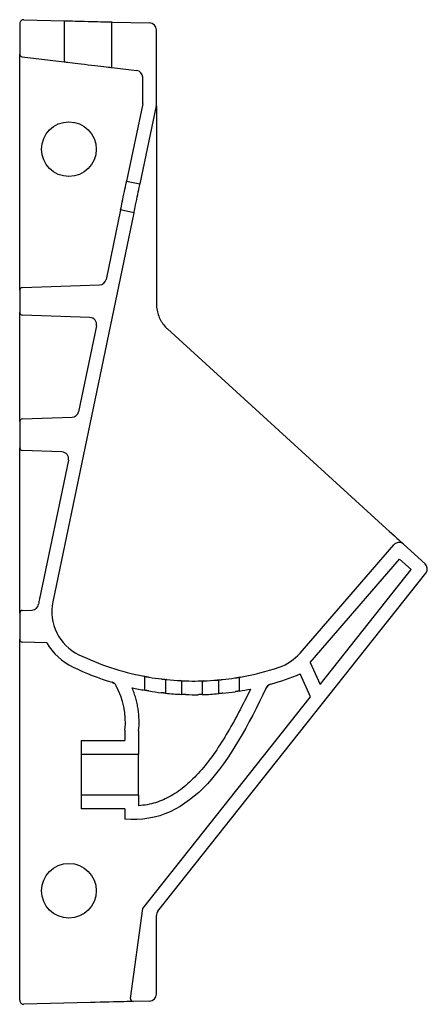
# Model space of a CAD drawing. Header units: millimetres. Extents: x 4269.059 to 4269.358, y 1648.954 to 1649.674.
import ezdxf

# ---------------------------------------------------------------- set-up
doc = ezdxf.new("R2010")
doc.units = ezdxf.units.MM
doc.layers.add('SANINDUSA', color=3, linetype='Continuous')

msp = doc.modelspace()

# ---------------------------------------------------------------- linework, layer by layer
at = {"layer": 'SANINDUSA'}
for p, q in [((4269.0594, 1649.67056), (4269.0594, 1649.64841)), ((4269.06248, 1649.67356), (4269.0919, 1649.67279)), ((4269.0919, 1649.67279), (4269.0919, 1649.64276)), ((4269.1269, 1649.63857), (4269.1269, 1649.67187)), ((4269.1269, 1649.67187), (4269.15453, 1649.67115)), ((4269.1594, 1649.61154), (4269.1594, 1649.66615)), ((4269.0594, 1649.62836), (4269.0594, 1649.64841)), ((4269.06116, 1649.64643), (4269.0919, 1649.64276)), ((4269.1269, 1649.63857), (4269.145, 1649.63641)), ((4269.1494, 1649.61205), (4269.1494, 1649.63145)), ((4269.0594, 1649.53361), (4269.0594, 1649.62836)), ((4269.1494, 1649.61205), (4269.13761, 1649.55556)), ((4269.1593, 1649.61052), (4269.1474, 1649.55351)), ((4269.13761, 1649.55556), (4269.1474, 1649.55351)), ((4269.1594, 1649.54705), (4269.1594, 1649.46591)), ((4269.14301, 1649.53247), (4269.08366, 1649.24802)), ((4269.13322, 1649.53451), (4269.12261, 1649.48366)), ((4269.14301, 1649.53247), (4269.13322, 1649.53451)), ((4269.0594, 1649.47571), (4269.0594, 1649.49659)), ((4269.06133, 1649.47771), (4269.11789, 1649.47968)), ((4269.0594, 1649.47571), (4269.0594, 1649.45957)), ((4269.0594, 1649.43958), (4269.0594, 1649.45957)), ((4269.11083, 1649.45584), (4269.06133, 1649.45757)), ((4269.11555, 1649.44983), (4269.10243, 1649.38695)), ((4269.16756, 1649.44743), (4269.32753, 1649.30167)), ((4269.0594, 1649.40169), (4269.0594, 1649.43958)), ((4269.0594, 1649.37971), (4269.0594, 1649.40169)), ((4269.0594, 1649.37971), (4269.0594, 1649.36057)), ((4269.06133, 1649.38171), (4269.09771, 1649.38298)), ((4269.0594, 1649.34058), (4269.0594, 1649.36057)), ((4269.09032, 1649.35756), (4269.06133, 1649.35857)), ((4269.09504, 1649.35154), (4269.07387, 1649.25006)), ((4269.0594, 1649.26779), (4269.0594, 1649.34058)), ((4269.26454, 1649.21047), (4269.33314, 1649.28963)), ((4269.35595, 1649.27577), (4269.34028, 1649.29005)), ((4269.2718, 1649.20359), (4269.33734, 1649.27921)), ((4269.34577, 1649.27153), (4269.33734, 1649.27921)), ((4269.27909, 1649.18744), (4269.34577, 1649.27153)), ((4269.16048, 1649.02176), (4269.3565, 1649.26897)), ((4269.0594, 1649.23971), (4269.0594, 1649.2462)), ((4269.06133, 1649.24171), (4269.06847, 1649.24196)), ((4269.0594, 1649.23971), (4269.0594, 1649.22057)), ((4269.0594, 1649.20058), (4269.0594, 1649.22057)), ((4269.0792, 1649.21795), (4269.06133, 1649.21857)), ((4269.0594, 1648.95672), (4269.0594, 1649.20058)), ((4269.2718, 1649.20359), (4269.27909, 1649.18744)), ((4269.15099, 1649.1833), (4269.15099, 1649.19264)), ((4269.21999, 1649.19201), (4269.21999, 1649.18272)), ((4269.2721, 1649.17862), (4269.26459, 1649.19526)), ((4269.16599, 1649.19012), (4269.16599, 1649.18117)), ((4269.17799, 1649.18028), (4269.17799, 1649.18934)), ((4269.19299, 1649.18919), (4269.19299, 1649.18015)), ((4269.20499, 1649.18085), (4269.20499, 1649.18979)), ((4269.23934, 1649.18427), (4269.24173, 1649.18729)), ((4269.1494, 1649.02388), (4269.2721, 1649.17862)), ((4269.1364, 1649.15414), (4269.1364, 1649.14664)), ((4269.1464, 1649.1536), (4269.1464, 1649.13664)), ((4269.1044, 1649.14664), (4269.1044, 1649.13664)), ((4269.1044, 1649.14664), (4269.1364, 1649.14664)), ((4269.1044, 1649.13664), (4269.1464, 1649.13664)), ((4269.1044, 1649.13664), (4269.1044, 1649.10664)), ((4269.1464, 1649.10664), (4269.1464, 1649.13664)), ((4269.1044, 1649.10664), (4269.1044, 1649.09664)), ((4269.1464, 1649.10664), (4269.1044, 1649.10664)), ((4269.1464, 1649.10664), (4269.1464, 1649.09891)), ((4269.1364, 1649.09664), (4269.1044, 1649.09664)), ((4269.1364, 1649.09664), (4269.1364, 1649.08914)), ((4269.14042, 1648.95808), (4269.1494, 1649.02388)), ((4269.1494, 1649.02388), (4269.1494, 1649.02388)), ((4269.1594, 1648.96113), (4269.1594, 1649.01865)), ((4269.11116, 1648.955), (4269.06248, 1648.95372)), ((4269.15453, 1648.95613), (4269.14245, 1648.95581))]:
    msp.add_line(p, q, dxfattribs=at)
at = {"layer": 'SANINDUSA', "flags": 128}
for points in [[(4269.0919, 1649.67279), (4269.09208, 1649.67278), (4269.09261, 1649.67277), (4269.09348, 1649.67275), (4269.09468, 1649.67272), (4269.09618, 1649.67268), (4269.09794, 1649.67263), (4269.09994, 1649.67258), (4269.10213, 1649.67252), (4269.10447, 1649.67246), (4269.10691, 1649.6724), (4269.1094, 1649.67233), (4269.11189, 1649.67227), (4269.11433, 1649.6722), (4269.11667, 1649.67214), (4269.11886, 1649.67208), (4269.12086, 1649.67203), (4269.12263, 1649.67198), (4269.12412, 1649.67194), (4269.12532, 1649.67191), (4269.12619, 1649.67189), (4269.12672, 1649.67188), (4269.1269, 1649.67187)], [(4269.0919, 1649.64276), (4269.09208, 1649.64273), (4269.09261, 1649.64267), (4269.09348, 1649.64257), (4269.09468, 1649.64242), (4269.09618, 1649.64224), (4269.09794, 1649.64203), (4269.09994, 1649.64179), (4269.10213, 1649.64153), (4269.10447, 1649.64125), (4269.10691, 1649.64096), (4269.1094, 1649.64066), (4269.11189, 1649.64037), (4269.11433, 1649.64007), (4269.11667, 1649.6398), (4269.11886, 1649.63953), (4269.12086, 1649.63929), (4269.12263, 1649.63908), (4269.12412, 1649.6389), (4269.12532, 1649.63876), (4269.12619, 1649.63866), (4269.12672, 1649.63859), (4269.1269, 1649.63857)], [(4269.13322, 1649.53451), (4269.13326, 1649.53469), (4269.13337, 1649.53522), (4269.13355, 1649.53609), (4269.1338, 1649.53726), (4269.13409, 1649.53869), (4269.13444, 1649.54034), (4269.13482, 1649.54215), (4269.13522, 1649.54406), (4269.13562, 1649.54601), (4269.13602, 1649.54791), (4269.1364, 1649.54972), (4269.13674, 1649.55138), (4269.13704, 1649.55281), (4269.13728, 1649.55398), (4269.13747, 1649.55485), (4269.13758, 1649.55538), (4269.13761, 1649.55556)], [(4269.14301, 1649.53247), (4269.14305, 1649.53265), (4269.14316, 1649.53318), (4269.14334, 1649.53404), (4269.14358, 1649.53521), (4269.14388, 1649.53665), (4269.14423, 1649.5383), (4269.14461, 1649.54011), (4269.145, 1649.54202), (4269.14541, 1649.54396), (4269.14581, 1649.54587), (4269.14619, 1649.54768), (4269.14653, 1649.54933), (4269.14683, 1649.55077), (4269.14707, 1649.55194), (4269.14725, 1649.5528), (4269.14737, 1649.55334), (4269.1474, 1649.55351)], [(4269.32753, 1649.30167), (4269.32968, 1649.29971), (4269.33171, 1649.29786), (4269.33359, 1649.29615), (4269.33528, 1649.29461), (4269.33676, 1649.29326), (4269.338, 1649.29213), (4269.33899, 1649.29123), (4269.3397, 1649.29058), (4269.34014, 1649.29018), (4269.34028, 1649.29005)], [(4269.14245, 1648.95581), (4269.14226, 1648.95581), (4269.14167, 1648.95579), (4269.14071, 1648.95577), (4269.13938, 1648.95573), (4269.13769, 1648.95569), (4269.13568, 1648.95564), (4269.13335, 1648.95558), (4269.13074, 1648.95551), (4269.12789, 1648.95543), (4269.12482, 1648.95535), (4269.12157, 1648.95527), (4269.11818, 1648.95518), (4269.1147, 1648.95509), (4269.11116, 1648.955)]]:
    msp.add_lwpolyline(points, dxfattribs=at)
at = {"layer": 'SANINDUSA'}
for centre in [(4269.0954, 1649.57889), (4269.0954, 1649.03673)]:
    msp.add_circle(centre, 0.02, dxfattribs=at)
for centre, radius, start, end in [((4269.0624, 1649.67056), 0.003, 88.5, 180), ((4269.1544, 1649.66615), 0.005, 0, 88.5), ((4269.0614, 1649.64841), 0.002, 180, 263.18447), ((4269.1444, 1649.63145), 0.005, 0, 83.18447), ((4269.1544, 1649.61154), 0.005, 348.21378, 0), ((4269.11772, 1649.48468), 0.005, 272, 348.21378), ((4269.0614, 1649.47571), 0.002, 92, 180), ((4269.1844, 1649.46591), 0.025, 180, 186.06614), ((4269.0614, 1649.45957), 0.002, 180, 268), ((4269.11066, 1649.45085), 0.005, 348.21378, 88), ((4269.1844, 1649.46591), 0.025, 225.32456, 227.66025), ((4269.09754, 1649.38797), 0.005, 272, 348.21378), ((4269.0614, 1649.37971), 0.002, 92, 180), ((4269.0614, 1649.36057), 0.002, 180, 268), ((4269.09015, 1649.35256), 0.005, 348.21378, 88), ((4269.33691, 1649.28635), 0.005, 47.66025, 139.08723), ((4269.35258, 1649.27208), 0.005, 321.58843, 47.66025), ((4269.11792, 1649.24087), 0.045, 168.21378, 173.01168), ((4269.06829, 1649.24695), 0.005, 272, 353.01168), ((4269.11792, 1649.24087), 0.035, 168.21378, 244.30674), ((4269.0614, 1649.23971), 0.002, 92, 180), ((4269.0614, 1649.22057), 0.002, 180, 268), ((4269.11792, 1649.24087), 0.045, 210.62139, 244.30674), ((4269.18719, 1649.38485), 0.19478, 244.30674, 259.04552), ((4269.23809, 1649.2334), 0.035, 288.57528, 319.08723), ((4269.18719, 1649.38485), 0.20478, 244.30674, 252.90536), ((4269.18719, 1649.38485), 0.19478, 279.94057, 288.57528), ((4269.14999, 1649.19264), 0.001, 0, 79.04552), ((4269.18719, 1649.38485), 0.19478, 260.23557, 262.89851), ((4269.18719, 1649.38485), 0.19478, 276.09774, 278.75417), ((4269.22099, 1649.19201), 0.001, 99.94057, 180), ((4269.18719, 1649.38485), 0.20478, 285.79039, 292.20699), ((4269.12553, 1649.18434), 0.005, 26.90122, 72.90536), ((4269.18719, 1649.38485), 0.20478, 257.14348, 259.81693), ((4269.16699, 1649.19012), 0.001, 84.07676, 180), ((4269.18719, 1649.38485), 0.19478, 264.07676, 267.01252), ((4269.17699, 1649.18934), 0.001, 0, 87.01252), ((4269.18719, 1649.38485), 0.19478, 268.1842, 270.81844), ((4269.19399, 1649.18919), 0.001, 91.98944, 180), ((4269.18719, 1649.38485), 0.19478, 271.98944, 274.92166), ((4269.20399, 1649.18979), 0.001, 0, 94.92166), ((4269.18719, 1649.38485), 0.20478, 279.21597, 281.56368), ((4269.24428, 1649.18299), 0.005, 105.79039, 154.63297), ((4269.18719, 1649.38485), 0.20478, 260.66864, 263.21212), ((4269.18719, 1649.38485), 0.20478, 264.05672, 267.42404), ((4269.18719, 1649.38485), 0.20478, 268.26403, 270.78247), ((4269.18719, 1649.38485), 0.20478, 271.62204, 274.98565), ((4269.18719, 1649.38485), 0.20478, 275.82879, 278.3666), ((4269.1644, 1649.01865), 0.005, 141.58843, 180), ((4269.1544, 1648.96113), 0.005, 271.5, 0), ((4269.0624, 1648.95672), 0.003, 180, 271.5), ((4269.1424, 1648.95781), 0.002, 172.22352, 271.5)]:
    msp.add_arc(centre, radius, start, end, dxfattribs=at)
for points, knots in [([(4269.1594, 1649.61042), (4269.1594, 1649.61017), (4269.1594, 1649.6093), (4269.1594, 1649.60741), (4269.1594, 1649.60338), (4269.1594, 1649.59749), (4269.1594, 1649.5898), (4269.1594, 1649.57882), (4269.1594, 1649.56457), (4269.1594, 1649.55289), (4269.1594, 1649.54705)], [0, 0, 0, 0, 0.015956, 0.055395, 0.09503, 0.215054, 0.335565, 0.456097, 0.728017, 1, 1, 1, 1]), ([(4269.0594, 1649.49659), (4269.0594, 1649.49749), (4269.0594, 1649.49849), (4269.0594, 1649.5007), (4269.0594, 1649.5019), (4269.0594, 1649.50385), (4269.0594, 1649.50453), (4269.0594, 1649.50593), (4269.0594, 1649.50665), (4269.0594, 1649.50886), (4269.0594, 1649.5104), (4269.0594, 1649.51363), (4269.0594, 1649.51531), (4269.0594, 1649.51881), (4269.0594, 1649.52059), (4269.0594, 1649.52422), (4269.0594, 1649.52606), (4269.0594, 1649.5298), (4269.0594, 1649.53171), (4269.0594, 1649.53361)], [0, 0, 0, 0, 0.125, 0.125, 0.25, 0.25, 0.3125, 0.3125, 0.375, 0.375, 0.5, 0.5, 0.625, 0.625, 0.75, 0.75, 0.875, 0.875, 1, 1, 1, 1]), ([(4269.15954, 1649.46327), (4269.1597, 1649.46181), (4269.15998, 1649.46037), (4269.16078, 1649.45759), (4269.1613, 1649.45624), (4269.16225, 1649.4543), (4269.1626, 1649.45366), (4269.16334, 1649.45243), (4269.16373, 1649.45184), (4269.16496, 1649.45014), (4269.16586, 1649.44909), (4269.16682, 1649.44813)], [0, 0, 0, 0, 0.25, 0.25, 0.5, 0.5, 0.625, 0.625, 0.75, 0.75, 1, 1, 1, 1]), ([(4269.0594, 1649.2462), (4269.0594, 1649.24645), (4269.0594, 1649.24679), (4269.0594, 1649.24747), (4269.0594, 1649.24771), (4269.0594, 1649.24826), (4269.0594, 1649.24856), (4269.0594, 1649.24954), (4269.0594, 1649.25028), (4269.0594, 1649.25151), (4269.0594, 1649.25194), (4269.0594, 1649.25284), (4269.0594, 1649.25331), (4269.0594, 1649.25479), (4269.0594, 1649.25583), (4269.0594, 1649.25747), (4269.0594, 1649.25803), (4269.0594, 1649.25918), (4269.0594, 1649.25977), (4269.0594, 1649.26157), (4269.0594, 1649.26278), (4269.0594, 1649.26526), (4269.0594, 1649.26651), (4269.0594, 1649.26779)], [0, 0, 0, 0, 0.125, 0.125, 0.1875, 0.1875, 0.25, 0.25, 0.375, 0.375, 0.4375, 0.4375, 0.5, 0.5, 0.625, 0.625, 0.6875, 0.6875, 0.75, 0.75, 0.875, 0.875, 1, 1, 1, 1]), ([(4269.07418, 1649.25155), (4269.07412, 1649.25134), (4269.07401, 1649.25097), (4269.07393, 1649.25084), (4269.0739, 1649.25078)], [0, 0, 0, 0, 0.559226, 1, 1, 1, 1]), ([(4269.15018, 1649.19362), (4269.15018, 1649.19362), (4269.15029, 1649.1936), (4269.15059, 1649.19354), (4269.15071, 1649.19352), (4269.151, 1649.19346), (4269.15117, 1649.19343), (4269.15154, 1649.19336), (4269.15174, 1649.19333), (4269.15217, 1649.19325), (4269.1524, 1649.1932), (4269.15288, 1649.19312), (4269.15313, 1649.19307), (4269.15364, 1649.19298), (4269.1539, 1649.19294), (4269.15416, 1649.19289)], [0, 0, 0, 0, 0.25, 0.25, 0.375, 0.375, 0.5, 0.5, 0.625, 0.625, 0.75, 0.75, 0.875, 0.875, 1, 1, 1, 1]), ([(4269.16311, 1649.19157), (4269.16337, 1649.19153), (4269.16363, 1649.1915), (4269.16415, 1649.19144), (4269.1644, 1649.19141), (4269.16488, 1649.19135), (4269.16511, 1649.19133), (4269.16554, 1649.19128), (4269.16574, 1649.19126), (4269.16611, 1649.19122), (4269.16628, 1649.1912), (4269.16657, 1649.19117), (4269.16669, 1649.19115), (4269.16689, 1649.19113), (4269.16697, 1649.19113), (4269.16707, 1649.19111), (4269.16709, 1649.19111), (4269.16709, 1649.19111)], [0, 0, 0, 0, 0.125, 0.125, 0.25, 0.25, 0.375, 0.375, 0.5, 0.5, 0.625, 0.625, 0.75, 0.75, 0.875, 0.875, 1, 1, 1, 1]), ([(4269.21684, 1649.19234), (4269.2171, 1649.19238), (4269.21736, 1649.19242), (4269.21787, 1649.1925), (4269.21812, 1649.19254), (4269.2186, 1649.19262), (4269.21883, 1649.19266), (4269.21926, 1649.19273), (4269.21946, 1649.19276), (4269.21983, 1649.19283), (4269.22, 1649.19285), (4269.22029, 1649.1929), (4269.22041, 1649.19293), (4269.22061, 1649.19296), (4269.22069, 1649.19297), (4269.22079, 1649.19299), (4269.22082, 1649.193), (4269.22082, 1649.193)], [0, 0, 0, 0, 0.125, 0.125, 0.25, 0.25, 0.375, 0.375, 0.5, 0.5, 0.625, 0.625, 0.75, 0.75, 0.875, 0.875, 1, 1, 1, 1]), ([(4269.12739, 1649.18897), (4269.12743, 1649.18896), (4269.1275, 1649.18893), (4269.12778, 1649.1888), (4269.12821, 1649.18856), (4269.12871, 1649.18823), (4269.129, 1649.18791), (4269.12914, 1649.18775)], [0, 0, 0, 0, 0.165797, 0.306432, 0.507361, 0.759978, 1, 1, 1, 1]), ([(4269.1464, 1649.1536), (4269.14696, 1649.15899), (4269.14684, 1649.16433), (4269.14582, 1649.17096), (4269.14557, 1649.17229), (4269.14499, 1649.17493), (4269.14466, 1649.17625), (4269.14392, 1649.17885), (4269.14352, 1649.18014), (4269.14262, 1649.18269), (4269.14214, 1649.18395), (4269.14163, 1649.18521)], [0, 0, 0, 0, 0.5, 0.5, 0.625, 0.625, 0.75, 0.75, 0.875, 0.875, 1, 1, 1, 1]), ([(4269.22824, 1649.18423), (4269.22252, 1649.17239), (4269.21666, 1649.16111), (4269.20747, 1649.14578), (4269.20433, 1649.14094), (4269.19792, 1649.13192), (4269.19463, 1649.12773), (4269.18791, 1649.12014), (4269.18446, 1649.11673), (4269.17742, 1649.11076), (4269.17382, 1649.10821), (4269.16644, 1649.10399), (4269.16266, 1649.10233), (4269.15481, 1649.09992), (4269.15073, 1649.09917), (4269.1464, 1649.09891)], [0, 0, 0, 0, 0.25, 0.25, 0.375, 0.375, 0.5, 0.5, 0.625, 0.625, 0.75, 0.75, 0.875, 0.875, 1, 1, 1, 1]), ([(4269.17704, 1649.19034), (4269.17704, 1649.19034), (4269.17707, 1649.19034), (4269.17717, 1649.19033), (4269.17725, 1649.19033), (4269.17744, 1649.19032), (4269.17757, 1649.19031), (4269.17786, 1649.1903), (4269.17802, 1649.19029), (4269.17839, 1649.19027), (4269.17859, 1649.19026), (4269.17902, 1649.19024), (4269.17925, 1649.19023), (4269.17974, 1649.19021), (4269.17999, 1649.19021), (4269.1805, 1649.19019), (4269.18076, 1649.19018), (4269.18102, 1649.19017)], [0, 0, 0, 0, 0.125, 0.125, 0.25, 0.25, 0.375, 0.375, 0.5, 0.5, 0.625, 0.625, 0.75, 0.75, 0.875, 0.875, 1, 1, 1, 1]), ([(4269.18997, 1649.19009), (4269.19024, 1649.1901), (4269.1905, 1649.1901), (4269.19101, 1649.19011), (4269.19126, 1649.19011), (4269.19174, 1649.19013), (4269.19198, 1649.19013), (4269.19241, 1649.19014), (4269.19261, 1649.19015), (4269.19298, 1649.19016), (4269.19314, 1649.19016), (4269.19343, 1649.19017), (4269.19355, 1649.19018), (4269.19375, 1649.19018), (4269.19383, 1649.19019), (4269.19393, 1649.19019), (4269.19395, 1649.19019), (4269.19395, 1649.19019)], [0, 0, 0, 0, 0.125, 0.125, 0.25, 0.25, 0.375, 0.375, 0.5, 0.5, 0.625, 0.625, 0.75, 0.75, 0.875, 0.875, 1, 1, 1, 1]), ([(4269.2039, 1649.19079), (4269.2039, 1649.19079), (4269.20393, 1649.19079), (4269.20403, 1649.1908), (4269.20411, 1649.19081), (4269.20431, 1649.19083), (4269.20443, 1649.19084), (4269.20472, 1649.19086), (4269.20489, 1649.19088), (4269.20525, 1649.19091), (4269.20546, 1649.19093), (4269.20589, 1649.19097), (4269.20612, 1649.19099), (4269.2066, 1649.19104), (4269.20685, 1649.19107), (4269.20736, 1649.19112), (4269.20762, 1649.19115), (4269.20788, 1649.19117)], [0, 0, 0, 0, 0.125, 0.125, 0.25, 0.25, 0.375, 0.375, 0.5, 0.5, 0.625, 0.625, 0.75, 0.75, 0.875, 0.875, 1, 1, 1, 1]), ([(4269.23976, 1649.18513), (4269.23981, 1649.18525), (4269.23997, 1649.18563), (4269.24038, 1649.18618), (4269.24092, 1649.18673), (4269.24146, 1649.18714), (4269.24195, 1649.18742), (4269.24233, 1649.1876), (4269.24257, 1649.18769), (4269.24267, 1649.18772), (4269.2427, 1649.18773), (4269.2427, 1649.18773)], [0, 0, 0, 0, 0.092226, 0.3031317, 0.4923144, 0.6579185, 0.796724, 0.9033368, 0.9628166, 0.9960211, 1, 1, 1, 1]), ([(4269.15399, 1649.18278), (4269.15379, 1649.18281), (4269.1536, 1649.18285), (4269.15322, 1649.18291), (4269.15303, 1649.18294), (4269.15267, 1649.183), (4269.15249, 1649.18303), (4269.15217, 1649.18309), (4269.15201, 1649.18312), (4269.15174, 1649.18317), (4269.15161, 1649.18319), (4269.15139, 1649.18323), (4269.1513, 1649.18324), (4269.15107, 1649.18328), (4269.15099, 1649.1833), (4269.15099, 1649.1833)], [0, 0, 0, 0, 0.125, 0.125, 0.25, 0.25, 0.375, 0.375, 0.5, 0.5, 0.625, 0.625, 0.75, 0.75, 1, 1, 1, 1]), ([(4269.16599, 1649.18117), (4269.16599, 1649.18117), (4269.16597, 1649.18118), (4269.16589, 1649.18118), (4269.16583, 1649.18119), (4269.16568, 1649.18121), (4269.16559, 1649.18121), (4269.16537, 1649.18124), (4269.16525, 1649.18125), (4269.16497, 1649.18128), (4269.16482, 1649.1813), (4269.16449, 1649.18133), (4269.16432, 1649.18135), (4269.16396, 1649.18139), (4269.16377, 1649.18142), (4269.16338, 1649.18146), (4269.16319, 1649.18148), (4269.16299, 1649.18151)], [0, 0, 0, 0, 0.125, 0.125, 0.25, 0.25, 0.375, 0.375, 0.5, 0.5, 0.625, 0.625, 0.75, 0.75, 0.875, 0.875, 1, 1, 1, 1]), ([(4269.18099, 1649.18017), (4269.18079, 1649.18017), (4269.1806, 1649.18018), (4269.18021, 1649.18019), (4269.18002, 1649.1802), (4269.17966, 1649.18021), (4269.17949, 1649.18022), (4269.17916, 1649.18023), (4269.17901, 1649.18024), (4269.17873, 1649.18025), (4269.17861, 1649.18025), (4269.17839, 1649.18026), (4269.17829, 1649.18027), (4269.17807, 1649.18028), (4269.17799, 1649.18028), (4269.17799, 1649.18028)], [0, 0, 0, 0, 0.125, 0.125, 0.25, 0.25, 0.375, 0.375, 0.5, 0.5, 0.625, 0.625, 0.75, 0.75, 1, 1, 1, 1]), ([(4269.19299, 1649.18015), (4269.19299, 1649.18015), (4269.19297, 1649.18015), (4269.19289, 1649.18015), (4269.19284, 1649.18015), (4269.19269, 1649.18015), (4269.19259, 1649.18014), (4269.19238, 1649.18014), (4269.19225, 1649.18013), (4269.19197, 1649.18013), (4269.19182, 1649.18012), (4269.19149, 1649.18012), (4269.19132, 1649.18011), (4269.19078, 1649.1801), (4269.19039, 1649.1801), (4269.18999, 1649.18009)], [0, 0, 0, 0, 0.125, 0.125, 0.25, 0.25, 0.375, 0.375, 0.5, 0.5, 0.625, 0.625, 0.75, 0.75, 1, 1, 1, 1]), ([(4269.20799, 1649.18113), (4269.20779, 1649.18111), (4269.2076, 1649.18109), (4269.20721, 1649.18105), (4269.20702, 1649.18103), (4269.20666, 1649.181), (4269.20649, 1649.18098), (4269.20616, 1649.18095), (4269.20601, 1649.18094), (4269.20573, 1649.18091), (4269.20561, 1649.1809), (4269.20539, 1649.18088), (4269.20529, 1649.18087), (4269.20507, 1649.18085), (4269.20499, 1649.18085), (4269.20499, 1649.18085)], [0, 0, 0, 0, 0.125, 0.125, 0.25, 0.25, 0.375, 0.375, 0.5, 0.5, 0.625, 0.625, 0.75, 0.75, 1, 1, 1, 1]), ([(4269.21999, 1649.18272), (4269.21999, 1649.18272), (4269.21997, 1649.18271), (4269.21989, 1649.1827), (4269.21983, 1649.18269), (4269.21968, 1649.18267), (4269.21959, 1649.18265), (4269.21937, 1649.18262), (4269.21924, 1649.1826), (4269.21897, 1649.18255), (4269.21882, 1649.18253), (4269.21849, 1649.18248), (4269.21831, 1649.18245), (4269.21795, 1649.1824), (4269.21777, 1649.18237), (4269.21738, 1649.18231), (4269.21719, 1649.18228), (4269.21699, 1649.18225)], [0, 0, 0, 0, 0.125, 0.125, 0.25, 0.25, 0.375, 0.375, 0.5, 0.5, 0.625, 0.625, 0.75, 0.75, 0.875, 0.875, 1, 1, 1, 1])]:
    msp.add_open_spline(points, degree=3, knots=knots, dxfattribs=at)
for points in [[(4269.1364, 1649.15414), (4269.13776, 1649.16624), (4269.13495, 1649.17681), (4269.12999, 1649.1866)], [(4269.23976, 1649.18513), (4269.21399, 1649.13077), (4269.18508, 1649.08448), (4269.1364, 1649.08914)]]:
    msp.add_open_spline(points, degree=3, dxfattribs=at)

doc.saveas('drawing.dxf')
